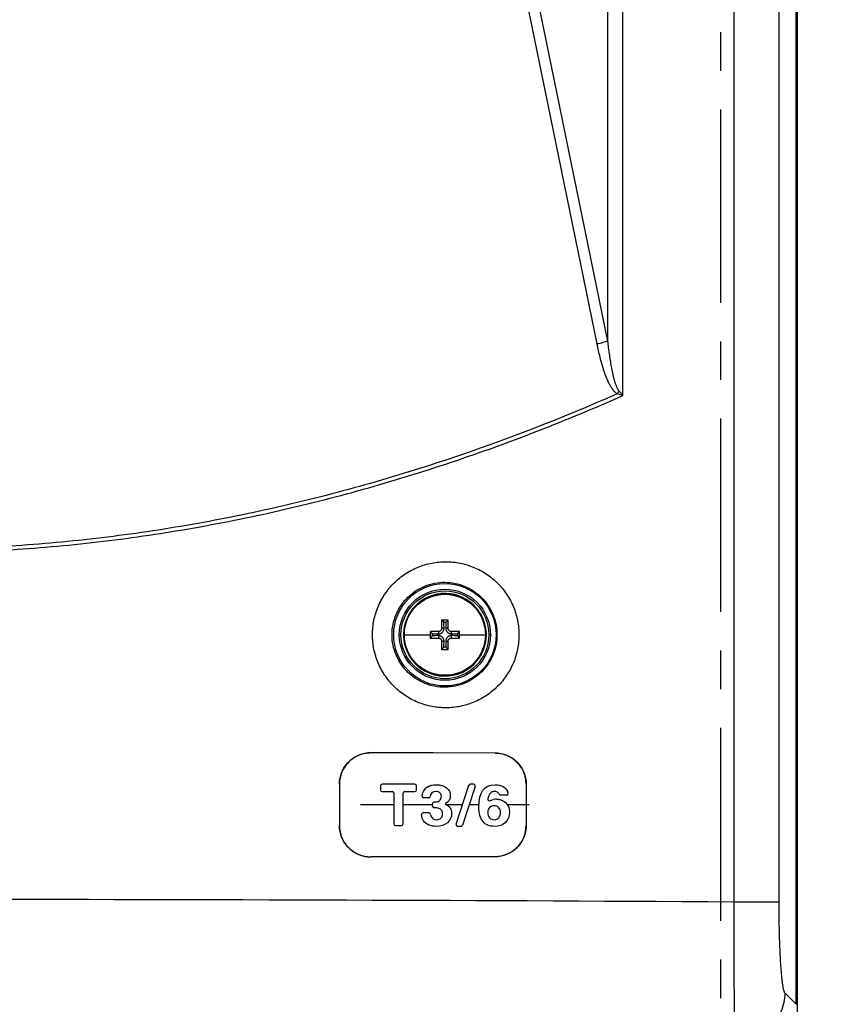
# Model space of a CAD drawing. Header units: inches. Extents: x 0 to 34, y 0 to 22.
# Tile 4 of 26: x 7.1 to 10.1, y 4.8 to 8.4. Entities that reach past the tile are written whole.
import ezdxf

# ---------------------------------------------------------------- set-up
doc = ezdxf.new("R2010")
doc.units = ezdxf.units.IN
doc.header["$LTSCALE"] = 1.87
doc.header["$MEASUREMENT"] = 0
doc.linetypes.add('CENTER', pattern=[0.6, 0.375, -0.075, 0.075, -0.075])
doc.layers.get('0').update_dxf_attribs({"linetype": 'CONTINUOUS'})
doc.layers.add('03___PRT_ALL_CURVES', color=7, linetype='CONTINUOUS')
doc.layers.add('AXIS_PART', color=7, linetype='CONTINUOUS')
doc.styles.get("Standard").update_dxf_attribs({"font": 'txt', "width": 0.8})
doc.dimstyles.new('DIMSTYLE_1', dxfattribs={"dimtxt": 0.15625, "dimasz": 0.1875, "dimexe": 0.18, "dimexo": 0.0625, "dimgap": 0.09, "dimtad": 0, "dimtih": 1, "dimtoh": 1, "dimlfac": 1.666667, "dimzin": 4, "dimdsep": 46, "dimtxsty": 'STANDARD', "dimblk": 'CLOSED', "dimblk1": 'CLOSED', "dimblk2": 'CLOSED', "dimcen": 0.09, "dimadec": 0, "dimazin": 0, "dimtfac": 1, "dimtofl": 0, "dimtmove": 0, "dimatfit": 3, "dimldrblk": 'CLOSED', "dimfxl": 1, "dimtolj": 1, "dimtzin": 4, "dimarcsym": 0})

# ---------------------------------------------------------------- blocks, each defined once
blk = doc.blocks.new('_CLOSED')
at = {"color": 0, "linetype": 'BYBLOCK'}
for p, q in [((0, 0), (-1, 0.167)), ((-1, 0.167), (-1, -0.167)), ((-1, -0.167), (0, 0)), ((-1, 0), (0, 0))]:
    blk.add_line(p, q, dxfattribs=at)
blk = doc.blocks.new('*D8')
at = {"color": 2, "linetype": 'CONTINUOUS'}
for p, q in [((9.3187, 18.7978), (12.8604, 18.7978)), ((12.7354, 18.7978), (12.7354, 10.9017)), ((12.7354, 2.6932), (12.7354, 10.3549)), ((9.3187, 2.6932), (12.8604, 2.6932))]:
    blk.add_line(p, q, dxfattribs=at)
at = {"color": 2, "linetype": 'CONTINUOUS', "xscale": 0.1875, "yscale": 0.1875, "zscale": 0.1875}
for p, rotation in [((12.7354, 18.7978), 90), ((12.7354, 2.6932), 270)]:
    blk.add_blockref('_CLOSED', p, dxfattribs=dict(at, rotation=rotation))
at = {"color": 2, "linetype": 'CONTINUOUS', "insert": (12.6104, 10.8236), "char_height": 0.15625, "width": 0.875, "attachment_point": 2, "line_spacing_factor": 0.9}
blk.add_mtext('26.84\\P[681,8]', dxfattribs=at)
blk = doc.blocks.new('*D13')
at = {"color": 2, "linetype": 'CONTINUOUS'}
for p, q in [((8.4207, 19.0304), (13.9556, 19.0304)), ((13.8306, 19.0304), (13.8306, 11.0181)), ((13.8306, 2.6932), (13.8306, 10.4712)), ((9.3187, 2.6932), (13.9556, 2.6932))]:
    blk.add_line(p, q, dxfattribs=at)
at = {"color": 2, "linetype": 'CONTINUOUS', "xscale": 0.1875, "yscale": 0.1875, "zscale": 0.1875}
for p, rotation in [((13.8306, 19.0304), 90), ((13.8306, 2.6932), 270)]:
    blk.add_blockref('_CLOSED', p, dxfattribs=dict(at, rotation=rotation))
at = {"color": 2, "linetype": 'CONTINUOUS', "insert": (13.7056, 10.9399), "char_height": 0.15625, "width": 0.875, "attachment_point": 2, "line_spacing_factor": 0.9}
blk.add_mtext('27.23\\P[691,6]', dxfattribs=at)
blk = doc.blocks.new('*D14')
at = {"color": 2, "linetype": 'CONTINUOUS'}
for p, q in [((9.3187, 18.3928), (11.457, 18.3928)), ((11.332, 18.3928), (11.332, 10.6992)), ((11.332, 2.6932), (11.332, 10.1524)), ((9.3187, 2.6932), (11.457, 2.6932))]:
    blk.add_line(p, q, dxfattribs=at)
at = {"color": 2, "linetype": 'CONTINUOUS', "xscale": 0.1875, "yscale": 0.1875, "zscale": 0.1875}
for p, rotation in [((11.332, 18.3928), 90), ((11.332, 2.6932), 270)]:
    blk.add_blockref('_CLOSED', p, dxfattribs=dict(at, rotation=rotation))
at = {"color": 2, "linetype": 'CONTINUOUS', "insert": (11.207, 10.6211), "char_height": 0.15625, "width": 0.875, "attachment_point": 2, "line_spacing_factor": 0.9}
blk.add_mtext('26.17\\P[664,6]', dxfattribs=at)

msp = doc.modelspace()

# ---------------------------------------------------------------- linework, layer by layer
at = {"color": 3, "linetype": 'CONTINUOUS'}
for p, q in [((9.9272, 4.5004), (9.9272, 17.3409)), ((9.9272, 8.178), (9.923, 8.178)), ((9.923, 4.9189), (9.9272, 4.9189))]:
    msp.add_line(p, q, dxfattribs=at)
at = {"color": 7, "linetype": 'CONTINUOUS'}
for p, q in [((9.923, 4.7933), (9.923, 17.0414)), ((9.6964, 16.9781), (9.6964, 5.1644)), ((9.8598, 16.9781), (9.8598, 5.1644)), ((9.2395, 7.2008), (9.2395, 16.0541)), ((9.2944, 7.0029), (9.2944, 16.0541)), ((9.2003, 7.1904), (8.9262, 8.532)), ((9.2395, 7.2008), (8.9654, 8.5424)), ((9.9272, 8.2524), (9.923, 8.2524)), ((8.6599, 6.188), (8.6362, 6.188)), ((8.6362, 6.188), (8.6362, 6.1584)), ((8.6443, 6.1801), (8.6362, 6.188)), ((8.6518, 6.1801), (8.6599, 6.188)), ((8.6599, 6.1584), (8.6599, 6.188)), ((8.6449, 6.1586), (8.6362, 6.1584)), ((8.6599, 6.1584), (8.6512, 6.1586)), ((8.4827, 6.1348), (8.4886, 6.1348)), ((8.4988, 6.1348), (8.5949, 6.1348)), ((8.6244, 6.1466), (8.5949, 6.1466)), ((8.5949, 6.1466), (8.5949, 6.1348)), ((8.6027, 6.1385), (8.5949, 6.1466)), ((8.5949, 6.1348), (8.5949, 6.123)), ((8.6027, 6.1311), (8.5949, 6.123)), ((8.5949, 6.123), (8.6244, 6.123)), ((8.6244, 6.1466), (8.6243, 6.138)), ((8.6243, 6.1317), (8.6244, 6.123)), ((8.7012, 6.1466), (8.6717, 6.1466)), ((8.6718, 6.138), (8.6717, 6.1466)), ((8.6717, 6.123), (8.6718, 6.1317)), ((8.6717, 6.123), (8.7012, 6.123)), ((8.6934, 6.1385), (8.7012, 6.1466)), ((8.6934, 6.1311), (8.7012, 6.123)), ((8.7012, 6.1348), (8.7012, 6.1466)), ((8.7012, 6.1348), (8.7972, 6.1348)), ((8.7012, 6.123), (8.7012, 6.1348)), ((8.8134, 6.1348), (8.8075, 6.1348)), ((8.6362, 6.1112), (8.6449, 6.111)), ((8.6362, 6.1112), (8.6362, 6.0817)), ((8.6443, 6.0895), (8.6362, 6.0817)), ((8.6362, 6.0817), (8.6599, 6.0817)), ((8.6512, 6.111), (8.6599, 6.1112)), ((8.6518, 6.0895), (8.6599, 6.0817)), ((8.6599, 6.0817), (8.6599, 6.1112)), ((8.38, 5.7068), (8.38, 5.7065)), ((8.8302, 5.7055), (8.38, 5.7068)), ((8.8302, 5.7051), (8.38, 5.7065)), ((8.8302, 5.7051), (8.8302, 5.7055)), ((8.2651, 5.5923), (8.2654, 5.5923)), ((8.2651, 5.5923), (8.2651, 5.4423)), ((8.2654, 5.5923), (8.2654, 5.4423)), ((8.414, 5.5863), (8.414, 5.5714)), ((8.539, 5.5923), (8.42, 5.5923)), ((8.545, 5.5714), (8.545, 5.5863)), ((8.689, 5.447), (8.7352, 5.5882)), ((8.7579, 5.5845), (8.7116, 5.4433)), ((8.7522, 5.5923), (8.7409, 5.5923)), ((8.9428, 5.5923), (8.9431, 5.5923)), ((8.9428, 5.5923), (8.9428, 5.4423)), ((8.9431, 5.5923), (8.9431, 5.4423)), ((8.42, 5.5654), (8.4567, 5.5654)), ((8.4627, 5.5594), (8.4627, 5.4483)), ((8.4963, 5.4483), (8.4963, 5.5594)), ((8.5023, 5.5654), (8.539, 5.5654)), ((8.5891, 5.543), (8.5715, 5.543)), ((8.8715, 5.5522), (8.8506, 5.5522)), ((8.6036, 5.5128), (8.6036, 5.5219)), ((8.6178, 5.5283), (8.6213, 5.529)), ((8.5902, 5.4878), (8.5692, 5.4878)), ((8.2654, 5.4423), (8.2651, 5.4423)), ((8.4687, 5.4423), (8.4903, 5.4423)), ((8.7059, 5.4392), (8.6947, 5.4392)), ((8.9431, 5.4423), (8.9428, 5.4423)), ((8.8302, 5.3295), (8.38, 5.3282)), ((8.8302, 5.3292), (8.38, 5.3279)), ((8.38, 5.3282), (8.38, 5.3279)), ((8.8302, 5.3292), (8.8302, 5.3295)), ((9.8598, 5.1644), (9.6964, 5.1644)), ((9.8815, 4.8348), (9.923, 4.7933)), ((9.923, 4.8439), (9.9272, 4.8439))]:
    msp.add_line(p, q, dxfattribs=at)
for radius in [0.1859, 0.1654, 0.1594, 0.1492, 0.1472]:
    msp.add_circle((8.648, 6.1348), radius, dxfattribs=at)
for centre, radius, start, end in [((8.7526, 7.3555), 0.6253, 326.3729, 327.512), ((6.3527, -2.809), 10.2434, 73.31124, 73.43434), ((6.6334, 4.7401), 3.493, 40.3779, 40.7388), ((8.648, 6.1348), 0.15, 101.4692, 245.2529), ((8.6481, 6.1346), 0.1502, 93.8226, 101.4637), ((8.648, 6.1348), 0.15, 93.8246, 97.6474), ((8.648, 6.1348), 0.15, 0.3665, 93.8176), ((7.4126, 6.1357), 1.2325, 1.0672, 2.069), ((8.648, 7.4248), 1.2446, 269.8287, 270.1713), ((9.8835, 6.1357), 1.2325, 177.931, 178.9328), ((7.3581, 6.1348), 1.2446, 359.8287, 0.1713), ((8.6472, 7.3703), 1.2325, 267.931, 268.9328), ((8.6472, 4.8994), 1.2325, 91.0672, 92.069), ((8.648, 6.1348), 0.15, 255.2808, 359.9792), ((8.6489, 7.3703), 1.2325, 271.0672, 272.069), ((8.6489, 4.8994), 1.2325, 87.931, 88.9328), ((9.938, 6.1348), 1.2446, 179.8287, 180.1713), ((8.6483, 6.1348), 0.1497, 359.9787, 0.3664), ((7.4126, 6.134), 1.2325, 357.931, 358.9328), ((8.648, 4.8449), 1.2446, 89.8287, 90.1713), ((9.8835, 6.134), 1.2325, 181.0672, 182.069), ((8.6271, 6.0852), 0.096, 233.6669, 239.426), ((8.6307, 6.0912), 0.103, 239.3819, 243.8186), ((8.6313, 6.0922), 0.1042, 243.8058, 248.5235), ((8.6481, 6.1349), 0.1501, 250.2372, 255.2804), ((8.42, 5.5863), 0.006, 90, 180), ((8.539, 5.5863), 0.006, 0, 90), ((8.6078, 5.5463), 0.0427, 121.3417, 132.4197), ((8.7409, 5.5863), 0.006, 90, 161.8581), ((8.7522, 5.5863), 0.006, 341.8581, 90), ((8.42, 5.5714), 0.006, 180, 270), ((8.4567, 5.5594), 0.006, 0, 90), ((8.5023, 5.5594), 0.006, 90, 180), ((8.539, 5.5714), 0.006, 270, 360), ((8.5715, 5.549), 0.006, 174.125, 270), ((8.5891, 5.549), 0.006, 270, 352.1896), ((8.8506, 5.5582), 0.006, 205.0045, 270), ((8.8715, 5.5582), 0.006, 270, 16.045), ((8.8284, 5.5458), 0.0509, 15.9868, 21.0943), ((8.6096, 5.5219), 0.006, 89.4278, 180), ((8.6096, 5.5128), 0.006, 180, 270), ((8.81, 5.5379), 0.006, 168.2746, 297.1866), ((8.8348, 5.4918), 0.0462, 89.9845, 104.4414), ((8.5692, 5.4818), 0.006, 90, 184.4604), ((8.5902, 5.4818), 0.006, 10.2633, 90), ((8.4687, 5.4483), 0.006, 180, 270), ((8.4903, 5.4483), 0.006, 270, 360), ((8.6947, 5.4452), 0.006, 161.8581, 270), ((8.7059, 5.4452), 0.006, 270, 341.8581), ((6.698, -479.2165), 484.3901, 89.645339, 90.354661)]:
    msp.add_arc(centre, radius, start, end, dxfattribs=at)
for points, knots in [([(9.2395, 7.2008), (9.2335, 7.1987), (9.2205, 7.1948), (9.2074, 7.1918), (9.2003, 7.1904)], [0, 0, 0, 0, 0.469471, 1, 1, 1, 1]), ([(9.2733, 7.0092), (9.2698, 7.0115), (9.2635, 7.0171), (9.2558, 7.0268), (9.2491, 7.0374), (9.2413, 7.052), (9.2331, 7.071), (9.2248, 7.0944), (9.2176, 7.1181), (9.209, 7.15), (9.2036, 7.1742), (9.2003, 7.1904)], [0, 0, 0, 0, 0.062797, 0.125503, 0.188129, 0.250699, 0.375703, 0.500636, 0.625522, 0.750375, 1, 1, 1, 1]), ([(9.28, 7.0197), (9.2788, 7.0211), (9.2765, 7.0244), (9.2729, 7.0312), (9.2692, 7.0403), (9.2655, 7.0514), (9.2624, 7.0626), (9.2596, 7.074), (9.2562, 7.0892), (9.2525, 7.1083), (9.2487, 7.1313), (9.2453, 7.1544), (9.2422, 7.1776), (9.2404, 7.1931), (9.2395, 7.2008)], [0, 0, 0, 0, 0.031277, 0.06255, 0.125062, 0.187573, 0.250078, 0.312581, 0.37508, 0.50007, 0.625056, 0.750039, 0.87502, 1, 1, 1, 1]), ([(9.2733, 7.0092), (9.071, 6.9203), (8.7613, 6.8001), (8.3384, 6.6705), (8.0164, 6.5894), (7.6905, 6.5253), (7.3614, 6.479), (7.0303, 6.4509), (6.698, 6.4415), (6.3658, 6.4509), (6.0346, 6.479), (5.7056, 6.5253), (5.3797, 6.5894), (5.0577, 6.6705), (4.6348, 6.8001), (4.3251, 6.9203), (4.1228, 7.0092)], [0, 0, 0, 0, 0.124831, 0.187316, 0.24982, 0.312341, 0.374885, 0.437439, 0.5, 0.562561, 0.625116, 0.687659, 0.750181, 0.812685, 0.87517, 1, 1, 1, 1]), ([(4.1017, 7.0029), (4.3056, 6.913), (4.6177, 6.7914), (5.044, 6.6602), (5.3686, 6.5781), (5.6972, 6.5133), (6.029, 6.4663), (6.3629, 6.438), (6.698, 6.4285), (7.033, 6.438), (7.3669, 6.4663), (7.6987, 6.5132), (8.0273, 6.5781), (8.352, 6.6602), (8.7783, 6.7914), (9.0905, 6.913), (9.2944, 7.0029)], [0, 0, 0, 0, 0.124829, 0.187304, 0.249806, 0.31233, 0.37487, 0.437424, 0.499984, 0.562545, 0.6251, 0.687644, 0.750171, 0.812674, 0.875156, 1, 1, 1, 1]), ([(8.6524, 5.8696), (8.635, 5.8695), (8.6002, 5.8728), (8.5498, 5.8877), (8.5034, 5.9123), (8.4694, 5.9399), (8.4458, 5.9657), (8.425, 5.9936), (8.4042, 6.0322), (8.3888, 6.0825), (8.3836, 6.1348), (8.3888, 6.1872), (8.4042, 6.2374), (8.425, 6.276), (8.4458, 6.304), (8.4694, 6.3297), (8.5034, 6.3574), (8.5498, 6.3819), (8.6001, 6.3969), (8.635, 6.4001), (8.6524, 6.4)], [0, 0, 0, 0, 0.062415, 0.124891, 0.187346, 0.249832, 0.28112, 0.312412, 0.374931, 0.437461, 0.499999, 0.562536, 0.625066, 0.687585, 0.718877, 0.750165, 0.812652, 0.875106, 0.937584, 1, 1, 1, 1]), ([(8.6524, 6.4), (8.6697, 6.4), (8.7043, 6.3964), (8.7542, 6.3811), (8.8002, 6.3564), (8.8338, 6.3288), (8.857, 6.3031), (8.8777, 6.2752), (8.8982, 6.2368), (8.9134, 6.1868), (8.9185, 6.1348), (8.9134, 6.0828), (8.8982, 6.0328), (8.8777, 5.9944), (8.857, 5.9666), (8.8338, 5.9409), (8.8002, 5.9132), (8.7542, 5.8886), (8.7043, 5.8733), (8.6697, 5.8697), (8.6524, 5.8696)], [0, 0, 0, 0, 0.062422, 0.124895, 0.187341, 0.249819, 0.281103, 0.312392, 0.374912, 0.43745, 0.499999, 0.562548, 0.625085, 0.687605, 0.718895, 0.750179, 0.812656, 0.875102, 0.937577, 1, 1, 1, 1]), ([(8.648, 5.9443), (8.6356, 5.9442), (8.6105, 5.9465), (8.5744, 5.9572), (8.541, 5.9749), (8.5166, 5.9947), (8.4997, 6.0132), (8.4847, 6.0333), (8.4698, 6.0611), (8.4587, 6.0972), (8.455, 6.1348), (8.4587, 6.1724), (8.4698, 6.2086), (8.4847, 6.2363), (8.4997, 6.2564), (8.5166, 6.2749), (8.541, 6.2948), (8.5744, 6.3124), (8.6105, 6.3231), (8.6356, 6.3254), (8.648, 6.3253)], [0, 0, 0, 0, 0.062363, 0.124798, 0.187229, 0.249711, 0.281003, 0.312303, 0.374849, 0.437417, 0.499999, 0.56258, 0.625149, 0.687694, 0.718995, 0.750287, 0.812768, 0.875198, 0.937636, 1, 1, 1, 1]), ([(8.648, 6.3253), (8.6604, 6.3252), (8.6852, 6.3226), (8.7209, 6.3116), (8.7538, 6.2938), (8.7826, 6.27), (8.8062, 6.241), (8.8238, 6.208), (8.8347, 6.1721), (8.8383, 6.1348), (8.8347, 6.0975), (8.8238, 6.0617), (8.8062, 6.0286), (8.7826, 5.9996), (8.7538, 5.9758), (8.7209, 5.958), (8.6852, 5.947), (8.6604, 5.9444), (8.648, 5.9443)], [0, 0, 0, 0, 0.062386, 0.124826, 0.18725, 0.249722, 0.312237, 0.374793, 0.437386, 0.499999, 0.562612, 0.625204, 0.687761, 0.750275, 0.812748, 0.875171, 0.937613, 1, 1, 1, 1]), ([(8.6243, 6.138), (8.6239, 6.138), (8.6256, 6.1379), (8.6262, 6.138), (8.6273, 6.1381), (8.6283, 6.1383), (8.6293, 6.1385), (8.6306, 6.1389), (8.6322, 6.1394), (8.634, 6.1403), (8.6358, 6.1414), (8.6374, 6.1426), (8.6394, 6.1444), (8.6416, 6.147), (8.6435, 6.1506), (8.6447, 6.1545), (8.6449, 6.1573), (8.6449, 6.1586)], [0, 0, 0, 0, 0.031321, 0.062554, 0.093833, 0.12511, 0.156388, 0.187666, 0.250201, 0.312737, 0.375273, 0.43781, 0.500348, 0.625274, 0.750192, 0.875098, 1, 1, 1, 1]), ([(8.6362, 6.1584), (8.6362, 6.1586), (8.6362, 6.1577), (8.6362, 6.1573), (8.6361, 6.1567), (8.636, 6.156), (8.6357, 6.155), (8.6353, 6.1539), (8.6348, 6.1529), (8.634, 6.1516), (8.6328, 6.1501), (8.631, 6.1486), (8.629, 6.1475), (8.6267, 6.1468), (8.6252, 6.1466), (8.6244, 6.1466)], [0, 0, 0, 0, 0.031636, 0.061854, 0.093718, 0.124822, 0.187305, 0.249851, 0.312443, 0.375072, 0.500252, 0.625433, 0.750505, 0.875382, 1, 1, 1, 1]), ([(8.6512, 6.1586), (8.6512, 6.1589), (8.6512, 6.1573), (8.6512, 6.1567), (8.6513, 6.1555), (8.6515, 6.1546), (8.6517, 6.1536), (8.6521, 6.1523), (8.6526, 6.1507), (8.6535, 6.1488), (8.6546, 6.1471), (8.6558, 6.1454), (8.6576, 6.1434), (8.6602, 6.1413), (8.6638, 6.1393), (8.6678, 6.1382), (8.6705, 6.1379), (8.6718, 6.138)], [0, 0, 0, 0, 0.031321, 0.062554, 0.093833, 0.12511, 0.156388, 0.187666, 0.250201, 0.312737, 0.375273, 0.43781, 0.500348, 0.625274, 0.750192, 0.875098, 1, 1, 1, 1]), ([(8.6717, 6.1466), (8.6719, 6.1466), (8.6709, 6.1466), (8.6706, 6.1467), (8.6699, 6.1468), (8.6692, 6.1469), (8.6682, 6.1471), (8.6672, 6.1475), (8.6661, 6.148), (8.6648, 6.1488), (8.6633, 6.1501), (8.6618, 6.1519), (8.6607, 6.1539), (8.66, 6.1561), (8.6599, 6.1577), (8.6599, 6.1584)], [0, 0, 0, 0, 0.031636, 0.061854, 0.093718, 0.124822, 0.187305, 0.249851, 0.312443, 0.375072, 0.500252, 0.625433, 0.750505, 0.875382, 1, 1, 1, 1]), ([(8.6244, 6.123), (8.6242, 6.123), (8.6252, 6.123), (8.6255, 6.123), (8.6262, 6.1229), (8.6269, 6.1228), (8.6278, 6.1225), (8.6289, 6.1221), (8.63, 6.1216), (8.6313, 6.1208), (8.6328, 6.1196), (8.6343, 6.1178), (8.6354, 6.1157), (8.6361, 6.1135), (8.6362, 6.112), (8.6362, 6.1112)], [0, 0, 0, 0, 0.031636, 0.061854, 0.093718, 0.124822, 0.187305, 0.249851, 0.312443, 0.375072, 0.500252, 0.625433, 0.750505, 0.875382, 1, 1, 1, 1]), ([(8.6449, 6.111), (8.6449, 6.1107), (8.6449, 6.1124), (8.6449, 6.113), (8.6447, 6.1141), (8.6446, 6.1151), (8.6444, 6.1161), (8.644, 6.1174), (8.6434, 6.119), (8.6426, 6.1208), (8.6415, 6.1226), (8.6403, 6.1242), (8.6385, 6.1262), (8.6358, 6.1284), (8.6322, 6.1303), (8.6283, 6.1315), (8.6256, 6.1317), (8.6243, 6.1317)], [0, 0, 0, 0, 0.031321, 0.062554, 0.093833, 0.12511, 0.156388, 0.187666, 0.250201, 0.312737, 0.375273, 0.43781, 0.500348, 0.625274, 0.750192, 0.875098, 1, 1, 1, 1]), ([(8.6718, 6.1317), (8.6722, 6.1317), (8.6705, 6.1317), (8.6699, 6.1316), (8.6688, 6.1315), (8.6678, 6.1314), (8.6668, 6.1311), (8.6655, 6.1308), (8.6639, 6.1302), (8.662, 6.1293), (8.6603, 6.1283), (8.6587, 6.1271), (8.6567, 6.1253), (8.6545, 6.1226), (8.6526, 6.119), (8.6514, 6.1151), (8.6511, 6.1124), (8.6512, 6.111)], [0, 0, 0, 0, 0.031321, 0.062554, 0.093833, 0.12511, 0.156388, 0.187666, 0.250201, 0.312737, 0.375273, 0.43781, 0.500348, 0.625274, 0.750192, 0.875098, 1, 1, 1, 1]), ([(8.6599, 6.1112), (8.6599, 6.111), (8.6599, 6.112), (8.6599, 6.1123), (8.66, 6.1129), (8.6601, 6.1137), (8.6604, 6.1146), (8.6608, 6.1157), (8.6613, 6.1168), (8.6621, 6.1181), (8.6633, 6.1196), (8.6651, 6.1211), (8.6671, 6.1222), (8.6694, 6.1229), (8.6709, 6.123), (8.6717, 6.123)], [0, 0, 0, 0, 0.031636, 0.061854, 0.093718, 0.124822, 0.187305, 0.249851, 0.312443, 0.375072, 0.500252, 0.625433, 0.750505, 0.875382, 1, 1, 1, 1]), ([(8.2651, 5.5923), (8.2651, 5.6072), (8.2698, 5.6299), (8.2839, 5.6564), (8.2983, 5.6739), (8.3158, 5.6882), (8.3358, 5.6988), (8.3575, 5.7053), (8.3725, 5.7068), (8.38, 5.7068)], [0, 0, 0, 0, 0.249252, 0.374409, 0.499586, 0.624722, 0.7498, 0.875068, 1, 1, 1, 1]), ([(8.38, 5.7065), (8.3651, 5.7065), (8.3425, 5.7019), (8.316, 5.688), (8.2985, 5.6737), (8.2842, 5.6563), (8.2701, 5.6298), (8.2654, 5.6072), (8.2654, 5.5923)], [0, 0, 0, 0, 0.24931, 0.374536, 0.499821, 0.625147, 0.750453, 1, 1, 1, 1]), ([(8.8302, 5.7055), (8.8376, 5.7054), (8.8524, 5.704), (8.8737, 5.6975), (8.8933, 5.6869), (8.9105, 5.6728), (8.9247, 5.6556), (8.9352, 5.6359), (8.9417, 5.6145), (8.9431, 5.5997), (8.9431, 5.5923)], [0, 0, 0, 0, 0.124885, 0.249784, 0.374711, 0.499681, 0.6247, 0.749767, 0.874872, 1, 1, 1, 1]), ([(8.9428, 5.5923), (8.9428, 5.5997), (8.9414, 5.6145), (8.9349, 5.6358), (8.9244, 5.6554), (8.9103, 5.6725), (8.8931, 5.6867), (8.8735, 5.6972), (8.8523, 5.7036), (8.8375, 5.7051), (8.8302, 5.7051)], [0, 0, 0, 0, 0.125129, 0.250237, 0.375306, 0.500326, 0.625295, 0.75022, 0.875116, 1, 1, 1, 1]), ([(8.6096, 5.5279), (8.6099, 5.5279), (8.613, 5.5279), (8.6157, 5.528), (8.6178, 5.5283)], [0, 0, 0, 0, 0.102566, 1, 1, 1, 1]), ([(8.38, 5.3279), (8.3725, 5.3278), (8.3574, 5.3293), (8.3358, 5.3357), (8.3158, 5.3464), (8.2983, 5.3607), (8.2839, 5.3782), (8.2731, 5.3981), (8.2666, 5.4198), (8.2651, 5.4348), (8.2651, 5.4423)], [0, 0, 0, 0, 0.124825, 0.249863, 0.374801, 0.499772, 0.624778, 0.749818, 0.875009, 1, 1, 1, 1]), ([(8.2654, 5.4423), (8.2654, 5.4349), (8.2669, 5.4198), (8.2734, 5.3982), (8.2841, 5.3783), (8.2985, 5.3609), (8.316, 5.3466), (8.3359, 5.336), (8.3575, 5.3296), (8.3725, 5.3281), (8.38, 5.3282)], [0, 0, 0, 0, 0.124991, 0.250182, 0.375221, 0.500227, 0.625199, 0.750137, 0.875175, 1, 1, 1, 1]), ([(8.8302, 5.3295), (8.8448, 5.3296), (8.8743, 5.3357), (8.9119, 5.3605), (8.9367, 5.3981), (8.9428, 5.4277), (8.9428, 5.4423)], [0, 0, 0, 0, 0.249791, 0.499691, 0.749775, 1, 1, 1, 1]), ([(8.9431, 5.4423), (8.9431, 5.4276), (8.937, 5.398), (8.9121, 5.3603), (8.8744, 5.3354), (8.8449, 5.3292), (8.8302, 5.3292)], [0, 0, 0, 0, 0.250228, 0.500317, 0.750213, 1, 1, 1, 1]), ([(9.6964, 5.1644), (9.6963, 5.1326), (9.6963, 5.0701), (9.6965, 4.9792), (9.6969, 4.8948), (9.6974, 4.83), (9.698, 4.7837), (9.6985, 4.7537), (9.6989, 4.7274), (9.6995, 4.705), (9.7, 4.6865), (9.7005, 4.6737), (9.701, 4.6656), (9.7013, 4.6612), (9.7016, 4.6579), (9.7018, 4.656), (9.7019, 4.6553)], [0, 0, 0, 0, 0.187349, 0.368068, 0.535672, 0.684326, 0.749893, 0.808838, 0.860672, 0.90494, 0.941273, 0.96937, 0.980249, 0.988989, 0.995577, 1, 1, 1, 1]), ([(9.8598, 5.1644), (9.8598, 5.1437), (9.8601, 5.1032), (9.8612, 5.0442), (9.8632, 4.9895), (9.8654, 4.9476), (9.8676, 4.9176), (9.8692, 4.8983), (9.871, 4.8813), (9.8729, 4.8668), (9.8749, 4.8549), (9.8766, 4.8467), (9.8782, 4.8415), (9.8792, 4.8386), (9.8803, 4.8364), (9.8811, 4.8353), (9.8815, 4.8348)], [0, 0, 0, 0, 0.186967, 0.367206, 0.534203, 0.682174, 0.747417, 0.806086, 0.857726, 0.90193, 0.938382, 0.96686, 0.978075, 0.987292, 0.99456, 1, 1, 1, 1]), ([(9.8815, 4.8348), (9.8814, 4.8231), (9.879, 4.7997), (9.8686, 4.7659), (9.8519, 4.7347), (9.8294, 4.7074), (9.8021, 4.6849), (9.7709, 4.6681), (9.7371, 4.6578), (9.7136, 4.6553), (9.7019, 4.6553)], [0, 0, 0, 0, 0.124765, 0.249866, 0.374905, 0.5, 0.625095, 0.750134, 0.875235, 1, 1, 1, 1])]:
    msp.add_open_spline(points, degree=3, knots=knots, dxfattribs=at)
for points in [[(8.5931, 5.9952), (8.6011, 5.9921), (8.6095, 5.9899), (8.6179, 5.9889)], [(8.5655, 5.5497), (8.5667, 5.5613), (8.5712, 5.5707), (8.579, 5.5778)], [(8.5856, 5.5828), (8.594, 5.5879), (8.6045, 5.5905), (8.6171, 5.5905)], [(8.6171, 5.5905), (8.6328, 5.5905), (8.6451, 5.5867), (8.6541, 5.5794)], [(8.6541, 5.5794), (8.6631, 5.5721), (8.6677, 5.5625), (8.6677, 5.5508)], [(8.7713, 5.5099), (8.7713, 5.5636), (8.7908, 5.5905), (8.8299, 5.5905)], [(8.8299, 5.5905), (8.8538, 5.5905), (8.8691, 5.5817), (8.8759, 5.5642)], [(8.6161, 5.5663), (8.6037, 5.5663), (8.5967, 5.5602), (8.595, 5.5482)], [(8.6297, 5.5615), (8.6261, 5.5646), (8.6216, 5.5663), (8.6161, 5.5663)], [(8.6352, 5.5482), (8.6352, 5.5539), (8.6333, 5.5584), (8.6297, 5.5615)], [(8.6313, 5.536), (8.6326, 5.5378), (8.6336, 5.5397), (8.6342, 5.5418)], [(8.6342, 5.5418), (8.6349, 5.5438), (8.6352, 5.546), (8.6352, 5.5482)], [(8.6677, 5.5508), (8.6677, 5.5379), (8.6615, 5.5279), (8.6494, 5.5205)], [(8.8114, 5.5579), (8.8083, 5.5541), (8.8059, 5.5478), (8.8041, 5.5391)], [(8.8287, 5.5663), (8.8215, 5.5663), (8.8158, 5.5634), (8.8114, 5.5579)], [(8.8413, 5.5614), (8.8381, 5.5646), (8.8339, 5.5663), (8.8287, 5.5663)], [(8.8451, 5.5557), (8.8441, 5.5579), (8.8428, 5.5598), (8.8413, 5.5614)], [(8.6258, 5.5046), (8.6215, 5.506), (8.6161, 5.5067), (8.6096, 5.5068)], [(8.6213, 5.529), (8.6254, 5.5301), (8.6287, 5.5325), (8.6313, 5.536)], [(8.6399, 5.4845), (8.6399, 5.495), (8.6352, 5.5017), (8.6258, 5.5046)], [(8.6494, 5.5205), (8.6582, 5.5164), (8.6641, 5.5115), (8.6674, 5.5059)], [(8.6674, 5.5059), (8.6707, 5.5003), (8.6724, 5.4938), (8.6724, 5.4864)], [(8.7863, 5.4566), (8.7762, 5.4682), (8.7713, 5.486), (8.7713, 5.5099)], [(8.8104, 5.5079), (8.8059, 5.5039), (8.8038, 5.4978), (8.8038, 5.4895)], [(8.827, 5.5138), (8.8203, 5.5138), (8.8148, 5.5118), (8.8104, 5.5079)], [(8.8127, 5.5325), (8.8162, 5.5343), (8.8197, 5.5357), (8.8233, 5.5366)], [(8.8434, 5.5071), (8.8393, 5.5116), (8.8338, 5.5138), (8.827, 5.5138)], [(8.8348, 5.5381), (8.8395, 5.5381), (8.8439, 5.5375), (8.848, 5.5365)], [(8.8496, 5.489), (8.8496, 5.4965), (8.8475, 5.5026), (8.8434, 5.5071)], [(8.848, 5.5365), (8.8556, 5.5346), (8.8624, 5.5309), (8.8683, 5.5255)], [(8.8683, 5.5255), (8.8775, 5.5172), (8.8821, 5.5059), (8.8821, 5.4914)], [(8.5701, 5.4592), (8.5663, 5.4647), (8.5639, 5.4721), (8.5632, 5.4814)], [(8.5961, 5.4829), (8.5966, 5.4802), (8.5973, 5.4777), (8.5982, 5.4755)], [(8.5982, 5.4755), (8.6017, 5.4675), (8.6082, 5.4634), (8.6179, 5.4634)], [(8.6179, 5.4634), (8.6242, 5.4634), (8.6295, 5.4653), (8.6336, 5.4692)], [(8.6336, 5.4692), (8.6378, 5.4731), (8.6399, 5.4782), (8.6399, 5.4845)], [(8.6724, 5.4864), (8.6724, 5.4727), (8.6674, 5.4614), (8.6573, 5.4525)], [(8.8038, 5.4895), (8.8038, 5.481), (8.8059, 5.4746), (8.8103, 5.4701)], [(8.8103, 5.4701), (8.8146, 5.4656), (8.8203, 5.4634), (8.8273, 5.4634)], [(8.8273, 5.4634), (8.8347, 5.4634), (8.8403, 5.4658), (8.844, 5.4706)], [(8.844, 5.4706), (8.8477, 5.4755), (8.8496, 5.4816), (8.8496, 5.489)], [(8.8821, 5.4914), (8.8821, 5.4757), (8.8772, 5.4631), (8.8675, 5.4535)], [(8.5895, 5.4442), (8.5813, 5.4474), (8.5748, 5.4525), (8.5701, 5.4592)], [(8.617, 5.4392), (8.6069, 5.4392), (8.5977, 5.4409), (8.5895, 5.4442)], [(8.6573, 5.4525), (8.6472, 5.4436), (8.6338, 5.4392), (8.617, 5.4392)], [(8.8283, 5.4392), (8.8104, 5.4392), (8.7964, 5.445), (8.7863, 5.4566)], [(8.8675, 5.4535), (8.8579, 5.444), (8.8448, 5.4392), (8.8283, 5.4392)]]:
    msp.add_open_spline(points, degree=3, dxfattribs=at)
at = {"layer": '03___PRT_ALL_CURVES', "color": 4, "linetype": 'CONTINUOUS'}
for p, q in [((8.4627, 5.5173), (8.342, 5.5173)), ((8.6036, 5.5173), (8.4963, 5.5173)), ((8.712, 5.5173), (8.6552, 5.5173)), ((8.7713, 5.5173), (8.7359, 5.5173)), ((8.954, 5.5173), (8.8761, 5.5173))]:
    msp.add_line(p, q, dxfattribs=at)
at = {"layer": 'AXIS_PART', "color": 7, "linetype": 'CENTER'}
msp.add_line((9.65, 3.9742), (9.65, 17.7399), dxfattribs=at)

# ---------------------------------------------------------------- dimensions: what is measured, and where the dimension line sits
at = {"color": 2, "linetype": 'CONTINUOUS'}
for base, p1, picture, middle in [((13.8306, 2.6932), (8.4207, 19.0304), '*D13', (13.6431, 10.7446)), ((12.7354, 2.6932), (9.3187, 18.7978), '*D8', (12.5479, 10.6283)), ((11.332, 2.6932), (9.3187, 18.3928), '*D14', (11.1445, 10.4258))]:
    dim = msp.add_linear_dim(base=base, p1=p1, p2=(9.3187, 2.6932), angle=270, dimstyle='DIMSTYLE_1', dxfattribs=at)
    dim.commit()
    dim.dimension.update_dxf_attribs({"geometry": picture, "text_midpoint": middle, "dimtype": 160})

doc.saveas('drawing.dxf')
